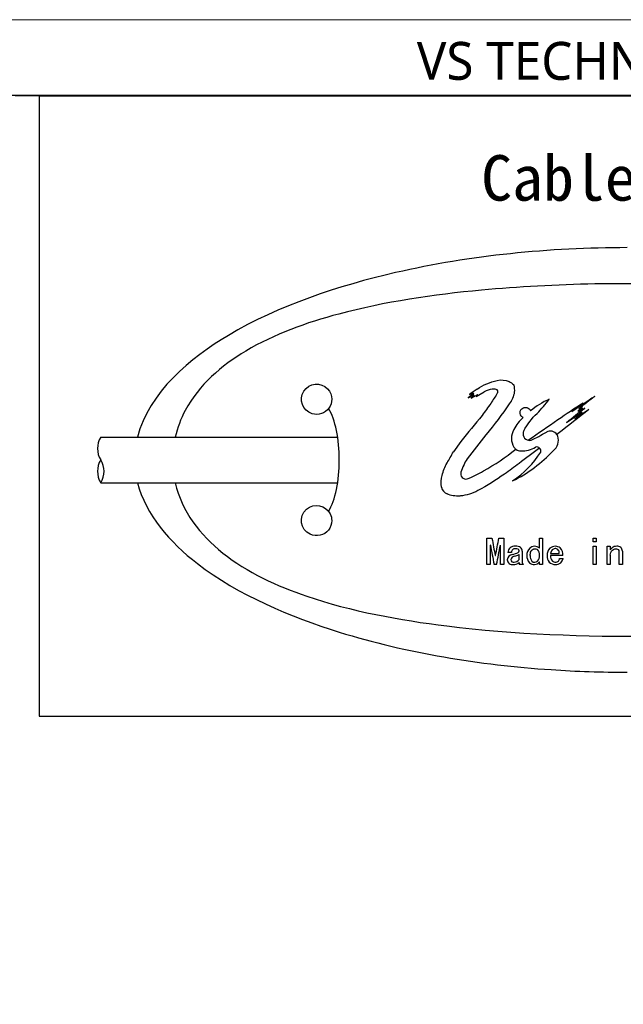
# Model space of a CAD drawing. Header units: millimetres. Extents: x -201 to 202, y 143 to 428.
# Tile 6 of 7: x 118 to 158, y 363 to 428. Entities that reach past the tile are written whole.
import ezdxf

# ---------------------------------------------------------------- set-up
doc = ezdxf.new("R2010")
doc.units = ezdxf.units.MM
doc.header["$LTSCALE"] = 0.25
doc.linetypes.add('HIDDEN', pattern=[9.525, 6.35, -3.175])
for name, color, linetype in [('CABLE 3P', 7, 'Continuous'), ('CABLE TAG (BLUE)', 7, 'Continuous'), ('FORM', 7, 'Continuous')]:
    doc.layers.add(name, color=color, linetype=linetype)
doc.layers.add('EMPTY LINE', color=252, linetype='Continuous', lineweight=0, plot=False)
doc.layers.add('TXT1', color=5, linetype='Continuous', lineweight=15)
doc.styles.add('VS Standard', font='msgothic.ttc', dxfattribs={"height": 3})
doc.styles.add('VST_ﾒｲﾘｵ', font='txt', dxfattribs={"height": 2.5})

msp = doc.modelspace()

# ---------------------------------------------------------------- linework, layer by layer
at = {"layer": 'CABLE 3P'}
for p, q in [((123.464, 400.214), (139.094, 400.214)), ((123.464, 397.214), (139.094, 397.214))]:
    msp.add_line(p, q, dxfattribs=at)
for centre, start, end in [((124.664, 399.464), 147.99462, 212.00538), ((124.664, 397.964), 147.99462, 212.00538), ((122.264, 397.964), 327.99462, 32.00538)]:
    msp.add_arc(centre, 1.415, start, end, dxfattribs=at)
at = {"layer": 'CABLE TAG (BLUE)', "lineweight": 25}
for p, q in [((148.082, 403.089), (147.708, 402.803)), ((147.708, 402.803), (148.082, 403.006)), ((147.783, 403.022), (148.04, 403.143)), ((147.908, 402.783), (148.343, 403.032)), ((148.115, 402.964), (147.908, 402.783)), ((148.04, 403.143), (147.923, 403.032)), ((147.923, 403.032), (148.082, 403.089)), ((148.082, 403.006), (148.016, 402.928)), ((148.016, 402.928), (148.115, 402.964)), ((148.222, 402.906), (148.771, 403.202)), ((148.343, 403.032), (148.222, 402.906)), ((155.249, 402.236), (154.932, 401.927)), ((154.932, 401.927), (155.266, 402.122)), ((155.005, 402.094), (155.249, 402.236)), ((155.266, 402.122), (155.036, 401.876)), ((155.036, 401.876), (155.4, 402.122)), ((153.65, 400.448), (153.565, 400.383)), ((147.231, 399.935), (146.733, 399.247)), ((148.947, 391.817), (148.947, 393.554)), ((148.947, 393.554), (149.275, 393.554)), ((149.726, 393.554), (150.055, 393.554)), ((150.055, 393.554), (150.055, 391.817)), ((152.414, 392.887), (152.414, 393.554)), ((152.414, 393.554), (152.619, 393.554)), ((152.619, 393.554), (152.619, 391.817)), ((155.952, 393.554), (156.158, 393.554)), ((155.952, 393.314), (155.952, 393.554)), ((156.158, 393.554), (156.158, 393.314)), ((149.173, 393.104), (149.152, 393.104)), ((149.152, 393.104), (149.152, 391.817)), ((149.849, 393.104), (149.829, 393.104)), ((149.849, 391.817), (149.849, 393.104)), ((156.158, 393.314), (155.952, 393.314)), ((155.952, 391.817), (155.952, 393.022)), ((155.952, 393.022), (156.158, 393.022)), ((156.158, 393.022), (156.158, 391.817)), ((156.876, 391.817), (156.876, 393.022)), ((156.876, 393.022), (157.081, 393.022)), ((157.081, 393.022), (157.081, 392.788)), ((149.49, 392.406), (149.511, 392.406)), ((150.557, 392.618), (150.332, 392.618)), ((151.06, 392.152), (151.06, 392.468)), ((151.265, 392.708), (151.265, 392.014)), ((153.142, 392.547), (153.716, 392.547)), ((153.952, 392.406), (153.142, 392.406)), ((153.727, 392.222), (153.963, 392.222)), ((157.081, 392.441), (157.081, 391.817)), ((157.676, 391.817), (157.676, 392.672)), ((157.881, 392.69), (157.881, 391.817)), ((149.152, 391.817), (148.947, 391.817)), ((149.583, 391.817), (149.419, 391.817)), ((150.055, 391.817), (149.849, 391.817)), ((151.347, 391.817), (151.101, 391.817)), ((152.414, 391.817), (152.414, 391.988)), ((152.619, 391.817), (152.414, 391.817)), ((156.158, 391.817), (155.952, 391.817)), ((157.081, 391.817), (156.876, 391.817)), ((157.881, 391.817), (157.676, 391.817))]:
    msp.add_line(p, q, dxfattribs=at)
at = {"layer": 'CABLE TAG (BLUE)', "lineweight": 18}
for p, q in [((148.082, 403.089), (147.708, 402.803)), ((147.708, 402.803), (148.082, 403.006)), ((147.783, 403.022), (148.04, 403.143)), ((147.908, 402.783), (148.343, 403.032)), ((148.115, 402.964), (147.908, 402.783)), ((148.04, 403.143), (147.923, 403.032)), ((147.923, 403.032), (148.082, 403.089)), ((148.082, 403.006), (148.016, 402.928)), ((148.016, 402.928), (148.115, 402.964)), ((148.222, 402.906), (148.771, 403.202)), ((148.343, 403.032), (148.222, 402.906)), ((155.249, 402.236), (154.932, 401.927)), ((154.932, 401.927), (155.266, 402.122)), ((155.005, 402.094), (155.249, 402.236)), ((155.266, 402.122), (155.036, 401.876)), ((155.036, 401.876), (155.4, 402.122)), ((153.65, 400.448), (153.565, 400.383)), ((147.231, 399.935), (146.733, 399.247)), ((148.947, 391.817), (148.947, 393.554)), ((148.947, 393.554), (149.275, 393.554)), ((149.726, 393.554), (150.055, 393.554)), ((150.055, 393.554), (150.055, 391.817)), ((152.414, 392.887), (152.414, 393.554)), ((152.414, 393.554), (152.619, 393.554)), ((152.619, 393.554), (152.619, 391.817)), ((155.952, 393.554), (156.158, 393.554)), ((155.952, 393.314), (155.952, 393.554)), ((156.158, 393.554), (156.158, 393.314)), ((149.173, 393.104), (149.152, 393.104)), ((149.152, 393.104), (149.152, 391.817)), ((149.849, 393.104), (149.829, 393.104)), ((149.849, 391.817), (149.849, 393.104)), ((156.158, 393.314), (155.952, 393.314)), ((155.952, 391.817), (155.952, 393.022)), ((155.952, 393.022), (156.158, 393.022)), ((156.158, 393.022), (156.158, 391.817)), ((156.876, 391.817), (156.876, 393.022)), ((156.876, 393.022), (157.081, 393.022)), ((157.081, 393.022), (157.081, 392.788)), ((149.49, 392.406), (149.511, 392.406)), ((150.557, 392.618), (150.332, 392.618)), ((151.06, 392.152), (151.06, 392.468)), ((151.265, 392.708), (151.265, 392.014)), ((153.142, 392.547), (153.716, 392.547)), ((153.952, 392.406), (153.142, 392.406)), ((153.727, 392.222), (153.963, 392.222)), ((157.081, 392.441), (157.081, 391.817)), ((157.676, 391.817), (157.676, 392.672)), ((157.881, 392.69), (157.881, 391.817)), ((149.152, 391.817), (148.947, 391.817)), ((149.583, 391.817), (149.419, 391.817)), ((150.055, 391.817), (149.849, 391.817)), ((151.347, 391.817), (151.101, 391.817)), ((152.414, 391.817), (152.414, 391.988)), ((152.619, 391.817), (152.414, 391.817)), ((156.158, 391.817), (155.952, 391.817)), ((157.081, 391.817), (156.876, 391.817)), ((157.881, 391.817), (157.676, 391.817))]:
    msp.add_line(p, q, dxfattribs=at)
at = {"layer": 'CABLE TAG (BLUE)', "lineweight": 25}
for centre, radius, start, end in [((203.897, 325.611), 95.609, 125.56311, 125.9378), ((149.501, 403.221), 0.168, 318.70712, 41.29288), ((225.185, 353.737), 90.259, 146.83712, 147.34058), ((155.99, 396.617), 6.779, 115.69934, 127.97293), ((237.478, 279.73), 147.654, 123.46561, 124.16881), ((231.929, 303.546), 125.016, 127.36634, 127.97488), ((238.939, 337.32), 110.882, 144.03192, 144.53787), ((196.421, 339.594), 75.136, 123.19314, 124.72046), ((271.365, 253.302), 188.437, 127.87603, 128.65925), ((253.959, 275.771), 160.245, 127.95583, 128.50497), ((230.351, 305.287), 122.797, 127.68249, 128.11798), ((248.219, 265.111), 165.273, 124.05285, 124.44632), ((290.336, 284.999), 183.547, 140.54031, 141.23022), ((152.897, 399.67), 2.414, 130.17499, 154.32176), ((311.474, 171.459), 278.866, 124.47423, 124.95815), ((268.384, 228.124), 207.328, 123.07568, 123.42009), ((241.99, 304.769), 130.2, 131.78381, 132.08015), ((151.682, 400.141), 1.12, 149.13808, 211.42869), ((151.76, 400.437), 0.433, 151.30225, 260.65497), ((151.762, 400.443), 0.438, 260.54853, 283.1115), ((146.284, 411.758), 12.999, 295.40555, 300.42453), ((153.13, 400.104), 0.517, 32.71323, 120.60753), ((152.807, 400.003), 0.855, 307.99399, 18.32508), ((153.124, 400.103), 0.523, 18.7875, 32.37024), ((151.173, 399.83), 0.523, 211.38321, 232.06211), ((151.177, 399.831), 0.526, 231.83439, 270.68364), ((151.223, 401.154), 1.85, 268.76187, 300.31518), ((152.237, 399.305), 0.265, 46.34599, 107.6579), ((152.23, 399.302), 0.271, 346.16714, 45.81865), ((151.225, 396.593), 4.206, 148.50509, 161.75563), ((146.386, 405.888), 9.554, 296.42151, 316.64283), ((147.249, 402.488), 6.17, 303.31305, 328.20489), ((147.561, 397.802), 0.348, 161.80239, 282.97464), ((146.543, 397.03), 0.604, 190.77968, 247.90182), ((272.609, 416.101), 125.378, 190.35983, 190.89361), ((27.512, 415.891), 124.239, 349.10366, 349.64232), ((258.003, 413.247), 110.679, 190.48584, 191.16438), ((40.226, 413.394), 111.465, 348.83836, 349.51212), ((150.744, 392.601), 0.413, 130.63997, 177.53271), ((150.786, 392.527), 0.496, 86.79324, 128.74644), ((150.861, 392.487), 0.538, 55.88407, 95.04042), ((150.976, 392.711), 0.289, 359.31509, 49.82207), ((152.261, 392.405), 0.695, 135.14695, 222.40317), ((152.09, 392.548), 0.474, 90.55333, 132.83769), ((152.083, 392.552), 0.47, 45.38019, 89.75145), ((153.53, 392.456), 0.615, 135.51033, 184.62581), ((153.45, 392.478), 0.544, 88.96983, 131.33605), ((153.461, 392.504), 0.518, 52.25302, 90.07179), ((153.369, 392.49), 0.589, 351.82064, 46.07655), ((157.908, 392.102), 1.074, 130.94398, 140.34442), ((157.498, 392.571), 0.451, 88.22469, 130.6138), ((157.546, 392.689), 0.335, 0.08168, 95.89839), ((150.688, 392.079), 0.41, 98.25472, 173.40646), ((150.788, 392.096), 0.266, 93.4009, 169.73576), ((150.806, 392.611), 0.249, 88.17291, 178.39537), ((150.286, 394.071), 1.622, 282.19082, 296.42861), ((150.396, 393.83), 1.515, 284.40282, 295.99496), ((150.843, 392.518), 0.343, 63.07005, 94.89144), ((150.935, 392.718), 0.124, 306.661, 59.05223), ((152.297, 392.353), 0.502, 172.9421, 219.83602), ((151.95, 392.47), 0.465, 355.41695, 44.76478), ((151.93, 392.385), 0.486, 316.13361, 5.56545), ((153.445, 392.348), 0.532, 173.70895, 272.73711), ((153.559, 392.342), 0.422, 171.30518, 225.85249), ((153.503, 392.526), 0.361, 135.58924, 176.6593), ((153.478, 392.53), 0.341, 96.42984, 133.0521), ((153.454, 392.611), 0.259, 49.04728, 93.32432), ((153.493, 392.212), 0.234, 264.409, 2.40995), ((153.429, 392.591), 0.29, 351.43392, 47.85207), ((153.501, 392.276), 0.465, 311.47465, 353.30003), ((157.503, 392.674), 0.172, 359.27494, 50.00465), ((150.628, 392.163), 0.35, 185.97608, 278.52795), ((150.702, 392.141), 0.175, 179.18827, 283.3147), ((150.698, 392.39), 0.574, 268.25028, 309.13719), ((150.73, 392.361), 0.39, 271.75688, 327.69397), ((151.224, 391.927), 0.166, 173.70192, 221.73599), ((151.563, 392.022), 0.298, 181.58838, 223.58465), ((152.056, 392.282), 0.463, 228.22577, 320.6246), ((152.086, 392.253), 0.283, 231.82815, 313.52767), ((153.45, 392.289), 0.311, 233.469, 273.74502), ((153.49, 392.327), 0.511, 267.78198, 308.60256)]:
    msp.add_arc(centre, radius, start, end, dxfattribs=at)
at = {"layer": 'CABLE TAG (BLUE)', "lineweight": 18}
for centre, radius, start, end in [((203.897, 325.611), 95.609, 125.56311, 125.9378), ((149.501, 403.221), 0.168, 318.70712, 41.29288), ((225.185, 353.737), 90.259, 146.83712, 147.34058), ((155.99, 396.617), 6.779, 115.69934, 127.97293), ((237.478, 279.73), 147.654, 123.46561, 124.16881), ((231.929, 303.546), 125.016, 127.36634, 127.97488), ((238.939, 337.32), 110.882, 144.03192, 144.53787), ((196.421, 339.594), 75.136, 123.19314, 124.72046), ((271.365, 253.302), 188.437, 127.87603, 128.65925), ((253.959, 275.771), 160.245, 127.95583, 128.50497), ((230.351, 305.287), 122.797, 127.68249, 128.11798), ((248.219, 265.111), 165.273, 124.05285, 124.44632), ((290.336, 284.999), 183.547, 140.54031, 141.23022), ((152.897, 399.67), 2.414, 130.17499, 154.32176), ((311.474, 171.459), 278.866, 124.47423, 124.95815), ((268.384, 228.124), 207.328, 123.07568, 123.42009), ((241.99, 304.769), 130.2, 131.78381, 132.08015), ((151.682, 400.141), 1.12, 149.13808, 211.42869), ((151.76, 400.437), 0.433, 151.30225, 260.65497), ((151.762, 400.443), 0.438, 260.54853, 283.1115), ((146.284, 411.758), 12.999, 295.40555, 300.42453), ((153.13, 400.104), 0.517, 32.71323, 120.60753), ((152.807, 400.003), 0.855, 307.99399, 18.32508), ((153.124, 400.103), 0.523, 18.7875, 32.37024), ((151.173, 399.83), 0.523, 211.38321, 232.06211), ((151.177, 399.831), 0.526, 231.83439, 270.68364), ((151.223, 401.154), 1.85, 268.76187, 300.31518), ((152.237, 399.305), 0.265, 46.34599, 107.6579), ((152.23, 399.302), 0.271, 346.16714, 45.81865), ((151.225, 396.593), 4.206, 148.50509, 161.75563), ((146.386, 405.888), 9.554, 296.42151, 316.64283), ((147.249, 402.488), 6.17, 303.31305, 328.20489), ((147.561, 397.802), 0.348, 161.80239, 282.97464), ((146.543, 397.03), 0.604, 190.77968, 247.90182), ((272.609, 416.101), 125.378, 190.35983, 190.89361), ((27.512, 415.891), 124.239, 349.10366, 349.64232), ((258.003, 413.247), 110.679, 190.48584, 191.16438), ((40.226, 413.394), 111.465, 348.83836, 349.51212), ((150.744, 392.601), 0.413, 130.63997, 177.53271), ((150.786, 392.527), 0.496, 86.79324, 128.74644), ((150.861, 392.487), 0.538, 55.88407, 95.04042), ((150.976, 392.711), 0.289, 359.31509, 49.82207), ((152.261, 392.405), 0.695, 135.14695, 222.40317), ((152.09, 392.548), 0.474, 90.55333, 132.83769), ((152.083, 392.552), 0.47, 45.38019, 89.75145), ((153.53, 392.456), 0.615, 135.51033, 184.62581), ((153.45, 392.478), 0.544, 88.96983, 131.33605), ((153.461, 392.504), 0.518, 52.25302, 90.07179), ((153.369, 392.49), 0.589, 351.82064, 46.07655), ((157.908, 392.102), 1.074, 130.94398, 140.34442), ((157.498, 392.571), 0.451, 88.22469, 130.6138), ((157.546, 392.689), 0.335, 0.08168, 95.89839), ((150.688, 392.079), 0.41, 98.25472, 173.40646), ((150.788, 392.096), 0.266, 93.4009, 169.73576), ((150.806, 392.611), 0.249, 88.17291, 178.39537), ((150.286, 394.071), 1.622, 282.19082, 296.42861), ((150.396, 393.83), 1.515, 284.40282, 295.99496), ((150.843, 392.518), 0.343, 63.07005, 94.89144), ((150.935, 392.718), 0.124, 306.661, 59.05223), ((152.297, 392.353), 0.502, 172.9421, 219.83602), ((151.95, 392.47), 0.465, 355.41695, 44.76478), ((151.93, 392.385), 0.486, 316.13361, 5.56545), ((153.445, 392.348), 0.532, 173.70895, 272.73711), ((153.559, 392.342), 0.422, 171.30518, 225.85249), ((153.503, 392.526), 0.361, 135.58924, 176.6593), ((153.478, 392.53), 0.341, 96.42984, 133.0521), ((153.454, 392.611), 0.259, 49.04728, 93.32432), ((153.493, 392.212), 0.234, 264.409, 2.40995), ((153.429, 392.591), 0.29, 351.43392, 47.85207), ((153.501, 392.276), 0.465, 311.47465, 353.30003), ((157.503, 392.674), 0.172, 359.27494, 50.00465), ((150.628, 392.163), 0.35, 185.97608, 278.52795), ((150.702, 392.141), 0.175, 179.18827, 283.3147), ((150.698, 392.39), 0.574, 268.25028, 309.13719), ((150.73, 392.361), 0.39, 271.75688, 327.69397), ((151.224, 391.927), 0.166, 173.70192, 221.73599), ((151.563, 392.022), 0.298, 181.58838, 223.58465), ((152.056, 392.282), 0.463, 228.22577, 320.6246), ((152.086, 392.253), 0.283, 231.82815, 313.52767), ((153.45, 392.289), 0.311, 233.469, 273.74502), ((153.49, 392.327), 0.511, 267.78198, 308.60256)]:
    msp.add_arc(centre, radius, start, end, dxfattribs=at)
at = {"layer": 'CABLE TAG (BLUE)'}
msp.add_ellipse((137.703, 398.716), major_axis=(0, -4), ratio=0.375, start_param=0.558572, end_param=2.581653, dxfattribs=at)
for points, knots in [([(158.204, 412.716), (153.061, 412.713), (147.871, 412.207), (139.19, 410.214), (135.186, 408.891), (129.4, 405.452), (126.633, 403.184), (125.891, 400.214)], [5.600308, 5.600308, 5.600308, 5.600308, 7.925415, 7.925415, 9.67747, 9.67747, 10.999867, 10.999867, 10.999867, 10.999867]), ([(188.035, 400.214), (188.023, 400.264), (187.75, 401.391), (187.183, 402.431), (185.396, 404.653), (183.84, 405.718), (180.064, 407.602), (177.585, 408.319), (171.45, 409.623), (167.349, 410.027), (158.701, 410.447), (153.44, 410.367), (145.445, 409.616), (142.191, 409.143), (137.045, 407.775), (134.901, 407.007), (131.408, 404.933), (129.948, 403.662), (128.741, 401.42), (128.516, 400.826), (128.375, 400.214)], [0.010352, 0.010352, 0.010352, 0.010352, 0.011411, 0.0342329, 0.0342329, 0.0720131, 0.0720131, 0.124913, 0.124913, 0.2056756, 0.2056756, 0.3094605, 0.3094605, 0.3765415, 0.3765415, 0.4235639, 0.4235639, 0.4645895, 0.4645895, 0.4783476, 0.4783476, 0.4783476, 0.4783476]), ([(138.704, 402.715), (138.704, 402.966), (138.607, 403.214), (137.984, 403.879), (137.211, 403.803), (136.509, 402.698), (136.773, 401.955), (137.813, 401.635), (138.506, 401.874), (138.704, 402.505), (138.704, 402.715)], [0, 0, 0, 0, 0.402705, 0.402705, 1.451973, 1.451973, 2.505348, 2.505348, 3.172014, 3.505348, 3.505348, 3.505348, 3.505348]), ([(125.891, 397.214), (126.425, 395.091), (128.032, 393.272), (132.527, 389.812), (136.015, 388.347), (143.655, 385.975), (148.463, 385.201), (154.856, 384.771), (156.531, 384.713), (158.204, 384.713)], [11.46334, 11.46334, 11.46334, 11.46334, 12.506218, 12.506218, 14.05134, 14.05134, 16.209784, 16.209784, 16.974439, 16.974439, 16.974439, 16.974439]), ([(128.375, 397.214), (128.808, 395.325), (130.02, 393.766), (133.112, 391.301), (135.12, 390.383), (139.967, 388.739), (143.213, 388.146), (150.725, 387.222), (155.469, 387.036), (164.01, 387.166), (168.391, 387.451), (175.188, 388.53), (178.057, 389.171), (182.493, 390.939), (184.389, 391.972), (186.884, 394.458), (187.697, 395.75), (188.034, 397.214)], [0.5003303, 0.5003303, 0.5003303, 0.5003303, 0.5430809, 0.5430809, 0.5889376, 0.5889376, 0.6581862, 0.6581862, 0.7576155, 0.7576155, 0.8481387, 0.8481387, 0.9106062, 0.9106062, 0.9551761, 0.9551761, 0.988895, 0.988895, 0.988895, 0.988895]), ([(138.704, 394.715), (138.704, 394.869), (138.669, 395.022), (138.305, 395.75), (137.536, 395.899), (136.503, 394.99), (136.626, 394.117), (137.694, 393.615), (138.47, 393.805), (138.704, 394.487), (138.704, 394.715)], [0, 0, 0, 0, 0.225688, 0.225688, 1.181204, 1.181204, 2.231792, 2.231792, 2.898459, 3.231792, 3.231792, 3.231792, 3.231792])]:
    msp.add_open_spline(points, degree=3, knots=knots, dxfattribs=at)
at = {"layer": 'CABLE TAG (BLUE)', "lineweight": 25}
for points, knots in [([(148.291, 403.387), (148.697, 403.667), (149.149, 403.858), (149.878, 404.019), (150.295, 403.981), (150.608, 403.761), (150.692, 403.68)], [0, 0, 0, 0, 1, 1, 1.524008, 1.761645, 1.761645, 1.761645, 1.761645]), ([(149.627, 403.332), (149.538, 403.377), (149.42, 403.395), (149.128, 403.352), (148.933, 403.289), (148.771, 403.202)], [0, 0, 0, 0, 1, 1.116732, 2.916736, 2.916736, 2.916736, 2.916736]), ([(150.693, 403.68), (150.704, 403.669), (150.712, 403.655), (150.785, 403.339), (150.735, 402.908), (150.508, 402.518), (150.42, 402.408)], [0, 0, 0, 0, 0.98892, 0.98892, 20.701919, 29.744348, 29.744348, 29.744348, 29.744348]), ([(151.38, 400.645), (151.621, 401.076), (151.907, 401.449), (152.538, 402.068), (152.813, 402.39), (153.051, 402.725)], [0, 0, 0, 0, 1, 1, 1.843775, 1.843775, 1.843775, 1.843775]), ([(150.42, 402.408), (149.94, 401.718), (149.426, 401.035), (148.46, 399.857), (148.04, 399.321), (147.639, 398.791)], [0, 0, 0, 0, 1, 1.015855, 1.800999, 1.800999, 1.800999, 1.800999]), ([(151.339, 401.514), (151.285, 401.537), (151.142, 401.656), (151.108, 401.825), (151.226, 402.183), (151.554, 402.255), (151.776, 402.042), (151.8, 402.005), (151.819, 401.961)], [0, 0, 0, 0, 0.1238932, 0.3716795, 0.3716795, 0.8954649, 0.8954649, 0.9999999, 0.9999999, 0.9999999, 0.9999999]), ([(152.419, 399.496), (151.964, 399.163), (151.192, 398.582), (149.875, 397.6), (148.95, 397.022), (147.986, 396.493), (147.575, 396.369), (146.879, 396.314), (146.573, 396.364), (146.316, 396.471)], [0.000001, 0.000001, 0.000001, 0.000001, 1.010298, 1.722677, 2.972755, 2.972755, 3.706527, 3.738875, 4.237345, 4.237345, 4.237345, 4.237345]), ([(147.639, 397.463), (148.011, 397.608), (148.376, 397.789), (149.461, 398.412), (150.176, 398.892), (150.852, 399.417)], [0, 0, 0, 0, 1.154379, 1.154379, 3.581468, 3.581468, 3.581468, 3.581468]), ([(145.95, 396.917), (145.899, 397.181), (145.915, 397.442), (146.057, 397.992), (146.168, 398.26), (146.455, 398.762), (146.594, 399.004), (146.733, 399.247)], [0, 0, 0, 0, 1.077408, 1.077408, 2.318924, 2.318924, 3.485714, 3.485714, 3.485714, 3.485714]), ([(151.798, 392.415), (151.798, 392.508), (151.822, 392.689), (152.025, 392.896), (152.218, 392.852), (152.28, 392.797)], [0.001376, 0.001376, 0.001376, 0.001376, 0.688726, 1.312831, 1.896633, 1.896633, 1.896633, 1.896633]), ([(157.081, 392.441), (157.081, 392.567), (157.152, 392.723), (157.392, 392.881), (157.551, 392.861), (157.614, 392.806)], [0.001906, 0.001906, 0.001906, 0.001906, 1.013093, 1.439323, 2.079302, 2.079302, 2.079302, 2.079302])]:
    msp.add_open_spline(points, degree=3, knots=knots, dxfattribs=at)
at = {"layer": 'CABLE TAG (BLUE)', "lineweight": 18}
for points, knots in [([(148.291, 403.387), (148.697, 403.667), (149.149, 403.858), (149.878, 404.019), (150.295, 403.981), (150.608, 403.761), (150.692, 403.68)], [0, 0, 0, 0, 1, 1, 1.524008, 1.761645, 1.761645, 1.761645, 1.761645]), ([(149.627, 403.332), (149.538, 403.377), (149.42, 403.395), (149.128, 403.352), (148.933, 403.289), (148.771, 403.202)], [0, 0, 0, 0, 1, 1.116732, 2.916736, 2.916736, 2.916736, 2.916736]), ([(150.693, 403.68), (150.704, 403.669), (150.712, 403.655), (150.785, 403.339), (150.735, 402.908), (150.508, 402.518), (150.42, 402.408)], [0, 0, 0, 0, 0.98892, 0.98892, 20.701919, 29.744348, 29.744348, 29.744348, 29.744348]), ([(151.38, 400.645), (151.621, 401.076), (151.907, 401.449), (152.538, 402.068), (152.813, 402.39), (153.051, 402.725)], [0, 0, 0, 0, 1, 1, 1.843775, 1.843775, 1.843775, 1.843775]), ([(150.42, 402.408), (149.94, 401.718), (149.426, 401.035), (148.46, 399.857), (148.04, 399.321), (147.639, 398.791)], [0, 0, 0, 0, 1, 1.015855, 1.800999, 1.800999, 1.800999, 1.800999]), ([(151.339, 401.514), (151.285, 401.537), (151.142, 401.656), (151.108, 401.825), (151.226, 402.183), (151.554, 402.255), (151.776, 402.042), (151.8, 402.005), (151.819, 401.961)], [0, 0, 0, 0, 0.1238932, 0.3716795, 0.3716795, 0.8954649, 0.8954649, 0.9999999, 0.9999999, 0.9999999, 0.9999999]), ([(152.419, 399.496), (151.964, 399.163), (151.192, 398.582), (149.875, 397.6), (148.95, 397.022), (147.986, 396.493), (147.575, 396.369), (146.879, 396.314), (146.573, 396.364), (146.316, 396.471)], [0.000001, 0.000001, 0.000001, 0.000001, 1.010298, 1.722677, 2.972755, 2.972755, 3.706527, 3.738875, 4.237345, 4.237345, 4.237345, 4.237345]), ([(147.639, 397.463), (148.011, 397.608), (148.376, 397.789), (149.461, 398.412), (150.176, 398.892), (150.852, 399.417)], [0, 0, 0, 0, 1.154379, 1.154379, 3.581468, 3.581468, 3.581468, 3.581468]), ([(145.95, 396.917), (145.899, 397.181), (145.915, 397.442), (146.057, 397.992), (146.168, 398.26), (146.455, 398.762), (146.594, 399.004), (146.733, 399.247)], [0, 0, 0, 0, 1.077408, 1.077408, 2.318924, 2.318924, 3.485714, 3.485714, 3.485714, 3.485714]), ([(151.798, 392.415), (151.798, 392.508), (151.822, 392.689), (152.025, 392.896), (152.218, 392.852), (152.28, 392.797)], [0.001376, 0.001376, 0.001376, 0.001376, 0.688726, 1.312831, 1.896633, 1.896633, 1.896633, 1.896633]), ([(157.081, 392.441), (157.081, 392.567), (157.152, 392.723), (157.392, 392.881), (157.551, 392.861), (157.614, 392.806)], [0.001906, 0.001906, 0.001906, 0.001906, 1.013093, 1.439323, 2.079302, 2.079302, 2.079302, 2.079302])]:
    msp.add_open_spline(points, degree=3, knots=knots, dxfattribs=at)
at = {"layer": 'EMPTY LINE'}
msp.add_line((201.5, 427.75), (-201.5, 427.75), dxfattribs=at)
at = {"layer": 'FORM', "linetype": 'HIDDEN'}
msp.add_lwpolyline([(-196.5, 422.75), (196.5, 422.75), (196.5, 147.75), (-196.5, 147.75)], close=True, dxfattribs=at)
at = {"layer": 'FORM'}
for points in [[(-196.5, 422.75), (-196.5, 147.75), (-78.5, 147.75), (-78.5, 159.75), (16.5, 159.75), (16.5, 177.25), (196.5, 177.25), (196.5, 422.75), (-196.5, 422.75)], [(196.478, 422.716), (119.391, 422.716), (119.391, 381.809), (196.478, 381.809)]]:
    msp.add_lwpolyline(points, close=True, dxfattribs=at)

# ---------------------------------------------------------------- texts
at = {"layer": 'FORM', "insert": (194.5, 423.75), "char_height": 2.5, "attachment_point": 9, "style": 'VST_ﾒｲﾘｵ'}
msp.add_mtext('{\\fMeiryo|b0|i0|c128|p50;VS TECHNOLOGY CORPORATION}', dxfattribs=at)
at = {"layer": 'TXT1', "insert": (148.56, 418.816), "char_height": 3, "width": 22.72029, "attachment_point": 1, "style": 'VS Standard'}
msp.add_mtext('Cable tag ', dxfattribs=at)

doc.saveas('drawing.dxf')
